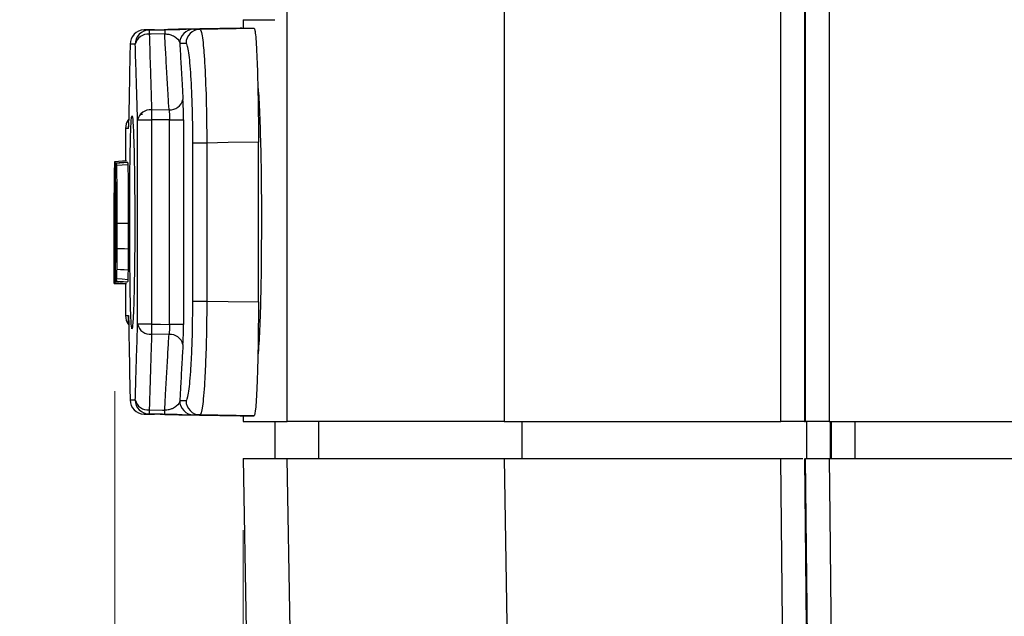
# Model space of a CAD drawing. Header units: millimetres. Extents: x 10 to 272, y 8 to 208.
# Tile 13 of 39: x 46 to 57, y 100 to 107. Entities that reach past the tile are written whole.
import ezdxf

# ---------------------------------------------------------------- set-up
doc = ezdxf.new("R2010")
doc.units = ezdxf.units.MM
doc.styles.add('SLDTEXTSTYLE0', font='TXT', dxfattribs={"width": 0.75})
doc.dimstyles.new('SLDDIMSTYLE0', dxfattribs={"dimtxt": 1.905, "dimasz": 3, "dimexe": 0, "dimexo": 0.0625, "dimgap": 0.47625, "dimtad": 0, "dimtih": 1, "dimtoh": 1, "dimdec": 1, "dimlfac": 1.5, "dimrnd": 1e-09, "dimzin": 12, "dimdsep": 46, "dimtxsty": 'SLDTEXTSTYLE0', "dimsah": 1, "dimcen": 0.09, "dimadec": 0, "dimazin": 3, "dimtfac": 1, "dimtdec": 1, "dimtofl": 0, "dimtmove": 0, "dimatfit": 3, "dimfxl": 1, "dimfrac": 2, "dimtolj": 1, "dimtzin": 12, "dimarcsym": 0})
doc.dimstyles.new('SLDDIMSTYLE2', dxfattribs={"dimtxt": 1.905, "dimasz": 3, "dimexe": 0, "dimexo": 0.0625, "dimgap": 0.47625, "dimtad": 0, "dimtih": 1, "dimtoh": 1, "dimdec": 1, "dimlfac": 1.5, "dimrnd": 1e-09, "dimzin": 4, "dimdsep": 46, "dimtxsty": 'SLDTEXTSTYLE0', "dimsah": 1, "dimcen": 0.09, "dimadec": 0, "dimazin": 1, "dimtfac": 1, "dimtdec": 1, "dimtofl": 0, "dimtmove": 0, "dimatfit": 3, "dimfxl": 1, "dimfrac": 2, "dimtolj": 1, "dimtzin": 12, "dimarcsym": 0})

# ---------------------------------------------------------------- blocks, each defined once
blk = doc.blocks.new('_D_2')
at = {"color": 7, "linetype": 'Continuous', "lineweight": 18}
for p, q in [((38.381, 112.868), (35.905, 112.868)), ((39.08, 112.868), (39.08, 103.692)), ((39.08, 103.305), (38.5, 103.305)), ((38.5, 103.305), (38.5, 100.281)), ((44.007, 103.305), (44.587, 103.305)), ((44.587, 103.305), (44.587, 100.281)), ((38.5, 100.281), (39.08, 100.281)), ((44.587, 100.281), (44.007, 100.281)), ((39.08, 91.518), (39.08, 99.894)), ((51.466, 91.518), (35.905, 91.518))]:
    blk.add_line(p, q, dxfattribs=at)
for points in [[(39.08, 112.868), (38.58, 109.868), (39.58, 109.868)], [(39.08, 91.518), (39.58, 94.518), (38.58, 94.518)]]:
    blk.add_solid(points, dxfattribs=at)
at = {"color": 7, "linetype": 'Continuous', "lineweight": 18, "char_height": 1.905, "attachment_point": 1, "style": 'SLDTEXTSTYLE0'}
for s, insert in [('32.0', (32.993, 102.736)), ('1.26', (39.08, 102.736))]:
    blk.add_mtext(s, dxfattribs=dict(at, insert=insert))
blk = doc.blocks.new('_D_4')
at = {"color": 7, "linetype": 'Continuous', "lineweight": 18}
for p, q in [((55.662, 124.418), (25.23, 124.418)), ((28.405, 124.418), (28.405, 112.548)), ((28.405, 112.161), (27.825, 112.161)), ((27.825, 112.161), (27.825, 109.136)), ((33.332, 112.161), (33.912, 112.161)), ((33.912, 112.161), (33.912, 109.136)), ((27.825, 109.136), (28.405, 109.136)), ((33.912, 109.136), (33.332, 109.136)), ((28.405, 91.518), (28.405, 108.749)), ((51.466, 91.518), (25.23, 91.518))]:
    blk.add_line(p, q, dxfattribs=at)
for points in [[(28.405, 124.418), (27.905, 121.418), (28.905, 121.418)], [(28.405, 91.518), (28.905, 94.518), (27.905, 94.518)]]:
    blk.add_solid(points, dxfattribs=at)
at = {"color": 7, "linetype": 'Continuous', "lineweight": 18, "char_height": 1.905, "attachment_point": 1, "style": 'SLDTEXTSTYLE0'}
for s, insert in [('49.4', (22.318, 111.592)), ('1.94', (28.405, 111.592))]:
    blk.add_mtext(s, dxfattribs=dict(at, insert=insert))
blk = doc.blocks.new('_D_5')
at = {"color": 7, "linetype": 'Continuous', "lineweight": 18}
for p, q in [((106.883, 103.748), (106.883, 76.317)), ((46.632, 102.573), (46.632, 76.317)), ((74.97, 81.004), (74.389, 81.004)), ((74.389, 81.004), (74.389, 77.98)), ((79.896, 81.004), (80.477, 81.004)), ((80.477, 81.004), (80.477, 77.98)), ((46.632, 79.492), (68.496, 79.492)), ((106.883, 79.492), (81.444, 79.492)), ((74.389, 77.98), (74.97, 77.98)), ((80.477, 77.98), (79.896, 77.98))]:
    blk.add_line(p, q, dxfattribs=at)
for points in [[(46.632, 79.492), (49.632, 78.992), (49.632, 79.992)], [(106.883, 79.492), (103.883, 79.992), (103.883, 78.992)]]:
    blk.add_solid(points, dxfattribs=at)
at = {"color": 7, "linetype": 'Continuous', "lineweight": 18, "char_height": 1.905, "attachment_point": 1, "style": 'SLDTEXTSTYLE0'}
for s, insert in [('90.1', (68.882, 80.435)), ('3.55', (74.97, 80.435))]:
    blk.add_mtext(s, dxfattribs=dict(at, insert=insert))
blk = doc.blocks.new('_D_6')
at = {"color": 7, "linetype": 'Continuous', "lineweight": 18}
for p, q in [((99.966, 101.292), (99.966, 82.383)), ((48.132, 100.948), (48.132, 82.383)), ((74.463, 87.07), (73.882, 87.07)), ((73.882, 87.07), (73.882, 84.046)), ((79.389, 87.07), (79.97, 87.07)), ((79.97, 87.07), (79.97, 84.046)), ((48.132, 85.558), (67.989, 85.558)), ((99.966, 85.558), (80.937, 85.558)), ((73.882, 84.046), (74.463, 84.046)), ((79.97, 84.046), (79.389, 84.046))]:
    blk.add_line(p, q, dxfattribs=at)
for points in [[(48.132, 85.558), (51.132, 85.058), (51.132, 86.058)], [(99.966, 85.558), (96.966, 86.058), (96.966, 85.058)]]:
    blk.add_solid(points, dxfattribs=at)
at = {"color": 7, "linetype": 'Continuous', "lineweight": 18, "char_height": 1.905, "attachment_point": 1, "style": 'SLDTEXTSTYLE0'}
for s, insert in [('77.8', (68.375, 86.502)), ('3.06', (74.463, 86.502))]:
    blk.add_mtext(s, dxfattribs=dict(at, insert=insert))

msp = doc.modelspace()

# ---------------------------------------------------------------- linework, layer by layer
at = {"color": 7, "linetype": 'Continuous', "lineweight": 25}
for p, q in [((48.647, 102.218), (48.647, 117.985)), ((51.181, 117.985), (51.181, 102.218)), ((54.418, 102.218), (54.418, 117.985)), ((54.692, 117.985), (54.692, 102.218)), ((54.707, 102.218), (54.707, 117.985)), ((54.981, 117.985), (54.981, 102.218)), ((48.097, 106.818), (47.386, 106.806)), ((47.627, 106.807), (48.259, 106.818)), ((48.132, 106.918), (48.132, 106.818)), ((48.132, 106.918), (48.5, 106.918)), ((47.096, 106.8), (46.974, 106.798)), ((46.831, 105.78), (46.835, 105.793)), ((47.062, 105.864), (47.265, 105.866)), ((46.793, 105.715), (46.794, 105.744)), ((46.898, 105.747), (47.062, 105.747)), ((46.898, 103.357), (46.898, 105.747)), ((47.062, 105.747), (47.062, 103.357)), ((47.271, 105.748), (47.434, 105.748)), ((47.271, 103.355), (47.271, 105.748)), ((47.434, 105.748), (47.434, 103.355)), ((46.757, 105.647), (46.757, 105.269)), ((47.706, 105.476), (47.543, 105.476)), ((47.543, 103.628), (47.543, 105.476)), ((47.706, 105.476), (47.706, 103.628)), ((48.31, 103.617), (48.31, 105.486)), ((46.646, 105.242), (46.78, 105.252)), ((46.64, 103.961), (46.64, 105.142)), ((46.637, 104.99), (46.64, 104.99)), ((46.643, 105.018), (46.645, 105.018)), ((46.643, 105.018), (46.643, 104.085)), ((46.64, 104.858), (46.636, 104.858)), ((46.631, 104.811), (46.64, 104.812)), ((46.635, 104.854), (46.64, 104.853)), ((46.635, 104.854), (46.64, 104.854)), ((46.623, 104.676), (46.623, 104.046)), ((46.655, 104.538), (46.789, 104.538)), ((48.345, 104.585), (48.345, 104.518)), ((46.63, 104.321), (46.629, 104.321)), ((46.637, 104.263), (46.64, 104.263)), ((46.643, 104.085), (46.646, 104.085)), ((46.624, 103.834), (46.757, 103.834)), ((46.757, 103.834), (46.757, 103.457)), ((47.543, 103.628), (47.706, 103.628)), ((46.79, 103.457), (46.792, 103.435)), ((47.062, 103.357), (46.898, 103.357)), ((47.434, 103.355), (47.271, 103.355)), ((47.265, 103.237), (47.062, 103.239)), ((47.382, 102.297), (48.097, 102.285)), ((47.419, 102.297), (47.403, 102.298)), ((48.259, 102.285), (47.627, 102.296)), ((48.132, 102.285), (48.132, 102.218)), ((48.132, 102.218), (48.647, 102.218)), ((48.501, 102.218), (48.501, 101.785)), ((51.181, 102.218), (48.647, 102.218)), ((49.016, 101.785), (49.016, 102.218)), ((51.181, 102.218), (54.418, 102.218)), ((51.392, 101.785), (51.392, 102.218)), ((54.692, 102.218), (54.418, 102.218)), ((54.692, 102.218), (54.707, 102.218)), ((54.981, 102.218), (54.707, 102.218)), ((54.719, 101.785), (54.719, 102.218)), ((54.981, 102.218), (80.605, 102.218)), ((54.994, 102.218), (54.994, 101.785)), ((55.008, 101.785), (55.008, 102.218)), ((55.283, 102.218), (55.283, 101.785)), ((48.132, 101.785), (48.167, 99.782)), ((48.132, 101.785), (48.647, 101.785)), ((48.68, 99.782), (48.647, 101.785)), ((51.181, 101.785), (54.418, 101.785)), ((54.981, 101.785), (80.605, 101.785))]:
    msp.add_line(p, q, dxfattribs=at)
at = {"color": 7, "linetype": 'Continuous', "lineweight": 25, "flags": 128}
for points in [[(47.034, 106.798), (47.055, 106.798), (47.215, 106.801)], [(47.215, 106.752), (47.055, 106.749), (47.034, 106.749)], [(46.827, 105.782), (46.831, 105.785), (46.838, 105.79)], [(47.271, 105.748), (47.165, 105.747), (47.062, 105.747)], [(48.31, 105.486), (47.955, 105.48), (47.706, 105.476)], [(46.632, 105.26), (46.676, 105.263), (46.721, 105.266), (46.766, 105.27)], [(46.775, 105.252), (46.725, 105.248), (46.641, 105.242)], [(46.65, 105.216), (46.717, 105.221), (46.783, 105.225)], [(46.636, 104.858), (46.635, 104.854), (46.635, 104.854)], [(46.629, 104.317), (46.629, 104.321), (46.629, 104.321)], [(46.655, 104.243), (46.697, 104.242), (46.743, 104.241), (46.788, 104.24)], [(46.653, 104), (46.696, 103.998), (46.741, 103.995), (46.786, 103.993)], [(46.632, 103.843), (46.677, 103.84), (46.766, 103.834)], [(46.641, 103.861), (46.691, 103.857), (46.775, 103.852)], [(46.646, 103.861), (46.668, 103.859), (46.69, 103.858), (46.712, 103.856), (46.734, 103.855), (46.757, 103.853), (46.78, 103.852)], [(46.65, 103.89), (46.717, 103.886), (46.783, 103.881)], [(47.706, 103.628), (47.955, 103.623), (48.31, 103.617)], [(47.062, 103.357), (47.165, 103.356), (47.271, 103.355)], [(47.034, 102.354), (47.188, 102.352), (47.215, 102.351)], [(46.974, 102.305), (47.036, 102.304), (47.096, 102.303)], [(47.215, 102.302), (47.188, 102.303), (47.034, 102.305)], [(51.181, 101.785), (51.26, 96.959), (51.338, 92.246)], [(54.515, 92.393), (54.509, 92.992), (54.481, 95.658), (54.418, 101.785)], [(54.692, 101.785), (54.741, 97.058), (54.787, 92.647)], [(54.801, 92.672), (54.754, 97.235), (54.707, 101.785)], [(54.981, 101.785), (54.988, 101.118), (55.016, 98.452), (55.075, 92.757)]]:
    msp.add_lwpolyline(points, dxfattribs=at)
at = {"color": 7, "linetype": 'Continuous', "lineweight": 25}
for centre, radius, start, end in [((46.977, 106.631), 0.167, 91.0061, 180.006), ((47.037, 106.631), 0.167, 91.0125, 180.0123), ((47.019, 106.598), 0.152, 84.0613, 167.4007), ((48.035, 106.773), 1.001, 178.6014, 181.3986), ((48.216, 106.777), 1.001, 178.6014, 181.3986), ((47.557, 106.64), 0.167, 91.0443, 180.0448), ((47.63, 106.641), 0.166, 91.0592, 180.0586), ((47.277, 106.021), 0.156, 265.4856, 346.0474), ((47.046, 105.713), 0.152, 84.2156, 167.2487), ((54.226, 105.806), 7.165, 179.5292, 180.4708), ((46.923, 105.647), 0.167, 142.3483, 180.1474), ((46.923, 103.457), 0.167, 180.0788, 217.9287), ((47.046, 103.39), 0.152, 192.7507, 275.7849), ((54.226, 103.298), 7.165, 179.5292, 180.4708), ((47.277, 103.082), 0.156, 13.9526, 94.5144), ((46.977, 102.472), 0.167, 179.9944, 268.9939), ((47.019, 102.505), 0.152, 192.5996, 275.9379), ((47.037, 102.472), 0.167, 179.9877, 268.9875), ((47.557, 102.463), 0.167, 179.9552, 268.9557), ((47.63, 102.462), 0.166, 179.9414, 268.9408), ((48.035, 102.33), 1.001, 178.6014, 181.3986), ((48.216, 102.327), 1.002, 178.6015, 181.3985)]:
    msp.add_arc(centre, radius, start, end, dxfattribs=at)
for points, knots in [([(48.116, 106.818), (48.108, 106.818), (48.07, 106.818), (48.176, 106.818), (48.259, 106.818)], [0, 0, 0, 0, 0.2169005, 1, 1, 1, 1]), ([(48.259, 106.818), (48.262, 106.818), (48.266, 106.81), (48.272, 106.776), (48.275, 106.75), (48.281, 106.684), (48.284, 106.643), (48.289, 106.546), (48.292, 106.49), (48.299, 106.306), (48.303, 106.158), (48.309, 105.837), (48.31, 105.662), (48.31, 105.486)], [0, 0, 0, 0, 0.125, 0.125, 0.25, 0.25, 0.375, 0.375, 0.5, 0.5, 0.75, 0.75, 1, 1, 1, 1]), ([(46.974, 106.798), (46.982, 106.798), (46.991, 106.798), (47.001, 106.798), (47.011, 106.798), (47.022, 106.798), (47.034, 106.798)], [0, 0, 0, 0, 0.001835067, 0.001835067, 0.001835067, 0.003682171, 0.003682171, 0.003682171, 0.003682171]), ([(47.034, 106.749), (47.036, 106.697), (47.037, 106.645), (47.039, 106.592), (47.041, 106.506), (47.044, 106.421), (47.047, 106.335), (47.049, 106.249), (47.052, 106.163), (47.055, 106.077), (47.057, 106.006), (47.059, 105.935), (47.062, 105.864)], [0, 0, 0, 0, 0.00033221, 0.00033221, 0.00033221, 0.00087904, 0.00087904, 0.00087904, 0.00142587, 0.00142587, 0.00142587, 0.001876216, 0.001876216, 0.001876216, 0.001876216]), ([(47.096, 106.8), (47.149, 106.801), (47.201, 106.802), (47.287, 106.803), (47.321, 106.804), (47.373, 106.805), (47.391, 106.805), (47.415, 106.806), (47.42, 106.806), (47.419, 106.806)], [0, 0, 0, 0, 0.25, 0.25, 0.5, 0.5, 0.75, 0.75, 1, 1, 1, 1]), ([(47.554, 106.807), (47.548, 106.807), (47.52, 106.806), (47.436, 106.805), (47.401, 106.804), (47.316, 106.803), (47.266, 106.802), (47.215, 106.801)], [0, 0, 0, 0, 0.5, 0.5, 0.75, 0.75, 1, 1, 1, 1]), ([(47.265, 105.866), (47.262, 105.919), (47.259, 105.972), (47.256, 106.025), (47.25, 106.11), (47.245, 106.196), (47.241, 106.282), (47.236, 106.368), (47.231, 106.454), (47.226, 106.54), (47.222, 106.611), (47.218, 106.681), (47.215, 106.752)], [0, 0, 0, 0, 0.000336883, 0.000336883, 0.000336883, 0.000883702, 0.000883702, 0.000883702, 0.001430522, 0.001430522, 0.001430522, 0.001881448, 0.001881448, 0.001881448, 0.001881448]), ([(47.215, 106.752), (47.233, 106.752), (47.25, 106.75), (47.279, 106.744), (47.291, 106.739), (47.323, 106.726), (47.338, 106.716), (47.375, 106.685), (47.387, 106.662), (47.391, 106.64)], [0, 0, 0, 0, 0.125, 0.125, 0.25, 0.25, 0.5, 0.5, 1, 1, 1, 1]), ([(47.386, 106.806), (47.382, 106.806), (47.366, 106.806), (47.396, 106.806), (47.419, 106.806)], [0, 0, 0, 0, 0.236023, 1, 1, 1, 1]), ([(47.627, 106.807), (47.632, 106.807), (47.637, 106.799), (47.646, 106.765), (47.651, 106.74), (47.66, 106.673), (47.665, 106.632), (47.673, 106.536), (47.677, 106.48), (47.688, 106.296), (47.695, 106.147), (47.703, 105.827), (47.706, 105.652), (47.706, 105.476)], [0, 0, 0, 0, 0.125, 0.125, 0.25, 0.25, 0.375, 0.375, 0.5, 0.5, 0.75, 0.75, 1, 1, 1, 1]), ([(46.81, 106.631), (46.808, 106.508), (46.805, 106.385), (46.803, 106.262), (46.801, 106.124), (46.798, 105.986), (46.796, 105.847), (46.795, 105.813), (46.795, 105.779), (46.794, 105.744)], [0, 0, 0, 0, 0.000782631, 0.000782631, 0.000782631, 0.001663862, 0.001663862, 0.001663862, 0.001882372, 0.001882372, 0.001882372, 0.001882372]), ([(46.871, 106.631), (46.859, 106.631), (46.848, 106.631), (46.837, 106.631), (46.827, 106.631), (46.818, 106.631), (46.81, 106.631)], [0, 0, 0, 0, 0.001848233, 0.001848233, 0.001848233, 0.003684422, 0.003684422, 0.003684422, 0.003684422]), ([(46.898, 105.747), (46.896, 105.817), (46.893, 105.888), (46.891, 105.959), (46.888, 106.045), (46.886, 106.131), (46.883, 106.217), (46.88, 106.303), (46.878, 106.389), (46.875, 106.475), (46.874, 106.527), (46.872, 106.579), (46.871, 106.631)], [0, 0, 0, 0, 0.000450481, 0.000450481, 0.000450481, 0.000997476, 0.000997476, 0.000997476, 0.001544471, 0.001544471, 0.001544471, 0.001876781, 0.001876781, 0.001876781, 0.001876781]), ([(47.391, 106.64), (47.395, 106.56), (47.4, 106.48), (47.404, 106.4), (47.409, 106.314), (47.414, 106.228), (47.419, 106.142), (47.422, 106.089), (47.425, 106.037), (47.428, 105.984)], [0, 0, 0, 0, 0.000509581, 0.000509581, 0.000509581, 0.001056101, 0.001056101, 0.001056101, 0.001392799, 0.001392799, 0.001392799, 0.001392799]), ([(47.543, 105.476), (47.543, 105.63), (47.541, 105.783), (47.532, 106.064), (47.526, 106.194), (47.515, 106.355), (47.511, 106.404), (47.502, 106.488), (47.498, 106.523), (47.488, 106.582), (47.483, 106.604), (47.474, 106.633), (47.469, 106.641), (47.464, 106.641)], [0, 0, 0, 0, 0.25, 0.25, 0.5, 0.5, 0.625, 0.625, 0.75, 0.75, 0.875, 0.875, 1, 1, 1, 1]), ([(48.303, 106.132), (48.303, 106.13), (48.31, 106.099), (48.322, 105.872), (48.336, 105.47), (48.344, 105.008), (48.345, 104.705), (48.345, 104.585)], [0, 0, 0, 0, 0.016517, 0.285663, 0.554762, 0.823694, 1, 1, 1, 1]), ([(46.835, 105.793), (46.835, 105.793), (46.839, 105.778), (46.846, 105.699), (46.855, 105.453), (46.862, 105.105), (46.865, 104.694), (46.865, 104.268), (46.86, 103.874), (46.852, 103.556), (46.843, 103.35), (46.833, 103.289), (46.825, 103.329), (46.817, 103.468), (46.811, 103.75), (46.807, 104.122), (46.805, 104.542), (46.806, 104.964), (46.81, 105.34), (46.817, 105.621), (46.824, 105.776), (46.829, 105.779), (46.831, 105.78)], [0, 0, 0, 0, 0.001066, 0.056196, 0.11132, 0.166425, 0.221504, 0.276564, 0.331624, 0.386703, 0.441811, 0.496941, 0.531469, 0.586585, 0.641691, 0.696778, 0.75185, 0.806917, 0.861992, 0.917081, 0.972187, 1, 1, 1, 1]), ([(46.923, 105.813), (46.923, 105.813), (46.922, 105.813), (46.942, 105.813), (46.954, 105.813)], [0, 0, 0, 0, 0.396991, 1, 1, 1, 1]), ([(46.793, 105.715), (46.793, 105.699), (46.792, 105.673), (46.792, 105.669), (46.792, 105.667)], [0, 0, 0, 0, 0.6361573, 1, 1, 1, 1]), ([(46.79, 105.647), (46.778, 105.647), (46.759, 105.647), (46.759, 105.647), (46.76, 105.647)], [0, 0, 0, 0, 0.603009, 1, 1, 1, 1]), ([(46.629, 104.883), (46.629, 104.912), (46.629, 104.941), (46.629, 104.996), (46.629, 105.024), (46.629, 105.1), (46.629, 105.145), (46.63, 105.209), (46.63, 105.23), (46.631, 105.255), (46.632, 105.259), (46.632, 105.26)], [0, 0, 0, 0, 0.125, 0.125, 0.25, 0.25, 0.5, 0.5, 0.75, 0.75, 1, 1, 1, 1]), ([(46.632, 105.26), (46.633, 105.26), (46.633, 105.257), (46.634, 105.241), (46.634, 105.227), (46.635, 105.185), (46.636, 105.155), (46.636, 105.082), (46.637, 105.038), (46.637, 104.99)], [0, 0, 0, 0, 0.25, 0.25, 0.5, 0.5, 0.75, 0.75, 1, 1, 1, 1]), ([(46.641, 105.242), (46.641, 105.242), (46.641, 105.24), (46.641, 105.237), (46.641, 105.233), (46.641, 105.227), (46.641, 105.22), (46.64, 105.213), (46.64, 105.205), (46.64, 105.195), (46.64, 105.186), (46.64, 105.175), (46.64, 105.164), (46.64, 105.157), (46.64, 105.15), (46.64, 105.142)], [0, 0, 0, 0, 0.0000502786, 0.0000502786, 0.0000502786, 0.0001005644, 0.0001005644, 0.0001005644, 0.0001507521, 0.0001507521, 0.0001507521, 0.0002009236, 0.0002009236, 0.0002009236, 0.0002338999, 0.0002338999, 0.0002338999, 0.0002338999]), ([(46.641, 105.242), (46.642, 105.242), (46.642, 105.242), (46.642, 105.242), (46.643, 105.242), (46.644, 105.242), (46.644, 105.242), (46.645, 105.242), (46.646, 105.242), (46.646, 105.242)], [0.0001496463, 0.0001496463, 0.0001496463, 0.0001496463, 0.0002661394, 0.0002661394, 0.0002661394, 0.0005112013, 0.0005112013, 0.0005112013, 0.0007562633, 0.0007562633, 0.0007562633, 0.0007562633]), ([(46.646, 105.242), (46.647, 105.242), (46.647, 105.242), (46.647, 105.24), (46.648, 105.239), (46.648, 105.237), (46.649, 105.233), (46.649, 105.23), (46.649, 105.224), (46.65, 105.216)], [0, 0, 0, 0, 0.0001313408, 0.0001313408, 0.0001313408, 0.0002633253, 0.0002633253, 0.0002633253, 0.0003968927, 0.0003968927, 0.0003968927, 0.0003968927]), ([(46.65, 105.216), (46.65, 105.205), (46.651, 105.192), (46.652, 105.159), (46.652, 105.138), (46.653, 105.066), (46.654, 105.009), (46.655, 104.883), (46.655, 104.815), (46.655, 104.678), (46.655, 104.608), (46.655, 104.538)], [0, 0, 0, 0, 0.125, 0.125, 0.25, 0.25, 0.5, 0.5, 0.75, 0.75, 1, 1, 1, 1]), ([(46.78, 105.252), (46.78, 105.251), (46.781, 105.251), (46.781, 105.247), (46.782, 105.241), (46.783, 105.23), (46.783, 105.225)], [0, 0, 0, 0, 0.271129, 0.500071, 0.750091, 1, 1, 1, 1]), ([(46.783, 105.225), (46.783, 105.219), (46.784, 105.208), (46.785, 105.184), (46.785, 105.156), (46.786, 105.111), (46.787, 105.044), (46.788, 104.922), (46.789, 104.785), (46.789, 104.644), (46.789, 104.574), (46.789, 104.538)], [0, 0, 0, 0, 0.0625717, 0.1251293, 0.1875406, 0.2502443, 0.3756758, 0.5002212, 0.7497128, 0.8748437, 1, 1, 1, 1]), ([(46.631, 104.994), (46.631, 104.983), (46.631, 104.97), (46.63, 104.938), (46.63, 104.92), (46.63, 104.902)], [0, 0, 0, 0, 0.5, 0.5, 1, 1, 1, 1]), ([(46.632, 105.046), (46.632, 105.045), (46.632, 105.043), (46.631, 105.028), (46.631, 105.013), (46.631, 104.994)], [0, 0, 0, 0, 0.5, 0.5, 1, 1, 1, 1]), ([(46.634, 104.916), (46.634, 104.961), (46.634, 105.001), (46.633, 105.04), (46.633, 105.045), (46.632, 105.046)], [0, 0, 0, 0, 0.5, 0.5, 1, 1, 1, 1]), ([(46.636, 104.858), (46.636, 104.859), (46.636, 104.861), (46.636, 104.866), (46.636, 104.87), (46.636, 104.877), (46.636, 104.884), (46.636, 104.892), (46.637, 104.901), (46.637, 104.911), (46.637, 104.92), (46.637, 104.931), (46.637, 104.942), (46.637, 104.953), (46.637, 104.965), (46.637, 104.976), (46.637, 104.981), (46.637, 104.985), (46.637, 104.99)], [0, 0, 0, 0, 0.0000504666, 0.0000504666, 0.0000504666, 0.0001009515, 0.0001009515, 0.0001009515, 0.0001511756, 0.0001511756, 0.0001511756, 0.0002011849, 0.0002011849, 0.0002011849, 0.0002512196, 0.0002512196, 0.0002512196, 0.000273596, 0.000273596, 0.000273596, 0.000273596]), ([(46.645, 105.018), (46.646, 105.018), (46.646, 105.017), (46.646, 105.016), (46.646, 105.016), (46.647, 105.016), (46.647, 105.016), (46.647, 105.016), (46.647, 105.016), (46.647, 105.015), (46.647, 105.015), (46.647, 105.014), (46.647, 105.014), (46.647, 105.014), (46.647, 105.014), (46.647, 105.013), (46.647, 105.013), (46.648, 105.011), (46.648, 105.008), (46.648, 105.005)], [0, 0, 0, 0, 0.5, 0.5, 0.515625, 0.515625, 0.53125, 0.53125, 0.5625, 0.5625, 0.625, 0.625, 0.6875, 0.6875, 0.71875, 0.71875, 0.75, 0.75, 1, 1, 1, 1]), ([(46.648, 105.005), (46.648, 105.001), (46.648, 104.998), (46.649, 104.996), (46.649, 104.995), (46.649, 104.994), (46.649, 104.994), (46.649, 104.992), (46.649, 104.991), (46.649, 104.988), (46.649, 104.986), (46.649, 104.979), (46.649, 104.973), (46.65, 104.96), (46.65, 104.954), (46.65, 104.942), (46.65, 104.939), (46.65, 104.931), (46.65, 104.927), (46.65, 104.915), (46.65, 104.906), (46.651, 104.877), (46.651, 104.856), (46.651, 104.825), (46.651, 104.82), (46.651, 104.809), (46.651, 104.803), (46.651, 104.786), (46.651, 104.775), (46.651, 104.758), (46.651, 104.753), (46.651, 104.742), (46.651, 104.737), (46.651, 104.719), (46.651, 104.707), (46.651, 104.692), (46.651, 104.691), (46.651, 104.689), (46.651, 104.688), (46.651, 104.684), (46.651, 104.681), (46.652, 104.674), (46.652, 104.669), (46.652, 104.653), (46.652, 104.642), (46.652, 104.606), (46.652, 104.58), (46.652, 104.551)], [0, 0, 0, 0, 0.0625, 0.0625, 0.070312, 0.070312, 0.078125, 0.078125, 0.09375, 0.09375, 0.125, 0.125, 0.1875, 0.1875, 0.25, 0.25, 0.28125, 0.28125, 0.3125, 0.3125, 0.375, 0.375, 0.5, 0.5, 0.53125, 0.53125, 0.5625, 0.5625, 0.625, 0.625, 0.65625, 0.65625, 0.6875, 0.6875, 0.75, 0.75, 0.757812, 0.757812, 0.765625, 0.765625, 0.78125, 0.78125, 0.8125, 0.8125, 0.875, 0.875, 1, 1, 1, 1]), ([(46.623, 104.676), (46.623, 104.701), (46.623, 104.754), (46.623, 104.815), (46.623, 104.877), (46.624, 104.887), (46.624, 104.893)], [0, 0, 0, 0, 0.185655, 0.384748, 0.593509, 1, 1, 1, 1]), ([(46.624, 104.893), (46.624, 104.892), (46.624, 104.892), (46.624, 104.892), (46.624, 104.891), (46.624, 104.891), (46.624, 104.891), (46.624, 104.891), (46.624, 104.891), (46.624, 104.89), (46.624, 104.887), (46.624, 104.878), (46.624, 104.869), (46.624, 104.845), (46.624, 104.829), (46.624, 104.791), (46.624, 104.768), (46.625, 104.718), (46.625, 104.69), (46.625, 104.647), (46.625, 104.632), (46.625, 104.609), (46.625, 104.601), (46.625, 104.586), (46.625, 104.577), (46.625, 104.555), (46.625, 104.539), (46.625, 104.505), (46.625, 104.487), (46.625, 104.46), (46.625, 104.452), (46.625, 104.439), (46.625, 104.435), (46.625, 104.428), (46.625, 104.426), (46.625, 104.422), (46.625, 104.419), (46.625, 104.407), (46.625, 104.389), (46.625, 104.366)], [0, 0, 0, 0, 0.03125, 0.03125, 0.046875, 0.046875, 0.054688, 0.054688, 0.0625, 0.0625, 0.125, 0.125, 0.25, 0.25, 0.375, 0.375, 0.5, 0.5, 0.625, 0.625, 0.6875, 0.6875, 0.71875, 0.71875, 0.75, 0.75, 0.8125, 0.8125, 0.875, 0.875, 0.90625, 0.90625, 0.921875, 0.921875, 0.929688, 0.929688, 0.9375, 0.9375, 1, 1, 1, 1]), ([(46.63, 104.611), (46.629, 104.628), (46.629, 104.647), (46.629, 104.687), (46.629, 104.709), (46.629, 104.779), (46.629, 104.831), (46.629, 104.883)], [0, 0, 0, 0, 0.25, 0.25, 0.5, 0.5, 1, 1, 1, 1]), ([(46.63, 104.902), (46.63, 104.884), (46.63, 104.867), (46.631, 104.836), (46.631, 104.823), (46.631, 104.811)], [0, 0, 0, 0, 0.5, 0.5, 1, 1, 1, 1]), ([(46.634, 104.916), (46.634, 104.906), (46.634, 104.896), (46.634, 104.888), (46.635, 104.879), (46.635, 104.872), (46.635, 104.867), (46.635, 104.861), (46.635, 104.857), (46.635, 104.855), (46.635, 104.854), (46.635, 104.853), (46.635, 104.854)], [0, 0, 0, 0, 0.0000503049, 0.0000503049, 0.0000503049, 0.0001006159, 0.0001006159, 0.0001006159, 0.0001508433, 0.0001508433, 0.0001508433, 0.0001869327, 0.0001869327, 0.0001869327, 0.0001869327]), ([(46.631, 104.811), (46.631, 104.785), (46.631, 104.77), (46.632, 104.744), (46.632, 104.732), (46.633, 104.701), (46.634, 104.681), (46.635, 104.635), (46.635, 104.618), (46.636, 104.57), (46.636, 104.54), (46.637, 104.471), (46.637, 104.432), (46.637, 104.35), (46.637, 104.306), (46.637, 104.263)], [0, 0, 0, 0, 0.125, 0.125, 0.25, 0.25, 0.5, 0.5, 0.625, 0.625, 0.75, 0.75, 0.875, 0.875, 1, 1, 1, 1]), ([(46.624, 104.705), (46.624, 104.703), (46.624, 104.695), (46.623, 104.655), (46.623, 104.627), (46.623, 104.56), (46.623, 104.522), (46.623, 104.443), (46.623, 104.403), (46.623, 104.363)], [0, 0, 0, 0, 0.25, 0.25, 0.5, 0.5, 0.75, 0.75, 1, 1, 1, 1]), ([(46.624, 104.365), (46.624, 104.405), (46.624, 104.445), (46.624, 104.522), (46.624, 104.56), (46.624, 104.627), (46.624, 104.655), (46.624, 104.695), (46.624, 104.703), (46.624, 104.705)], [0, 0, 0, 0, 0.25, 0.25, 0.5, 0.5, 0.75, 0.75, 1, 1, 1, 1]), ([(46.632, 104.475), (46.631, 104.489), (46.631, 104.505), (46.63, 104.548), (46.63, 104.574), (46.63, 104.611)], [0, 0, 0, 0, 0.5, 0.5, 1, 1, 1, 1]), ([(46.652, 104.551), (46.652, 104.494), (46.652, 104.448), (46.651, 104.412), (46.651, 104.409), (46.651, 104.406), (46.651, 104.404), (46.651, 104.4), (46.651, 104.396), (46.651, 104.387), (46.651, 104.381), (46.651, 104.364), (46.651, 104.354), (46.651, 104.342), (46.651, 104.339), (46.651, 104.333), (46.651, 104.33), (46.651, 104.321), (46.651, 104.316), (46.651, 104.299), (46.651, 104.288), (46.651, 104.275), (46.651, 104.271), (46.651, 104.265), (46.651, 104.262), (46.651, 104.252), (46.651, 104.246), (46.651, 104.229), (46.651, 104.218), (46.651, 104.189), (46.65, 104.172), (46.65, 104.156), (46.65, 104.152), (46.65, 104.146), (46.65, 104.142), (46.65, 104.133), (46.649, 104.127), (46.649, 104.116), (46.649, 104.112), (46.649, 104.108), (46.649, 104.107), (46.649, 104.107), (46.649, 104.106), (46.649, 104.105), (46.649, 104.105), (46.649, 104.102), (46.649, 104.1), (46.648, 104.098)], [0, 0, 0, 0, 0.25, 0.25, 0.257812, 0.257812, 0.265625, 0.265625, 0.28125, 0.28125, 0.3125, 0.3125, 0.375, 0.375, 0.390625, 0.390625, 0.40625, 0.40625, 0.4375, 0.4375, 0.5, 0.5, 0.515625, 0.515625, 0.53125, 0.53125, 0.5625, 0.5625, 0.625, 0.625, 0.75, 0.75, 0.78125, 0.78125, 0.8125, 0.8125, 0.875, 0.875, 0.9375, 0.9375, 0.945312, 0.945312, 0.953125, 0.953125, 0.96875, 0.96875, 1, 1, 1, 1]), ([(46.655, 104.538), (46.655, 104.488), (46.655, 104.438), (46.655, 104.364), (46.655, 104.339), (46.655, 104.291), (46.655, 104.267), (46.655, 104.243)], [0, 0, 0, 0, 0.5, 0.5, 0.75, 0.75, 1, 1, 1, 1]), ([(46.789, 104.538), (46.789, 104.513), (46.789, 104.463), (46.789, 104.387), (46.789, 104.313), (46.788, 104.264), (46.788, 104.24)], [0, 0, 0, 0, 0.25004, 0.5000346, 0.7500072, 1, 1, 1, 1]), ([(48.345, 104.518), (48.344, 104.334), (48.343, 103.967), (48.332, 103.483), (48.318, 103.133), (48.307, 103.031), (48.303, 102.99)], [0, 0, 0, 0, 0.271002, 0.542001, 0.813106, 1, 1, 1, 1]), ([(46.634, 104.414), (46.634, 104.419), (46.634, 104.423), (46.633, 104.427), (46.633, 104.435), (46.633, 104.442), (46.633, 104.449), (46.632, 104.458), (46.632, 104.467), (46.632, 104.475)], [0, 0, 0, 0, 0.0000648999, 0.0000648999, 0.0000648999, 0.0001946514, 0.0001946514, 0.0001946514, 0.0003541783, 0.0003541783, 0.0003541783, 0.0003541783]), ([(46.635, 104.26), (46.635, 104.279), (46.635, 104.297), (46.635, 104.332), (46.635, 104.348), (46.634, 104.386), (46.634, 104.401), (46.634, 104.414)], [0, 0, 0, 0, 0.25, 0.25, 0.5, 0.5, 1, 1, 1, 1]), ([(46.623, 104.363), (46.623, 104.323), (46.623, 104.283), (46.623, 104.205), (46.623, 104.167), (46.623, 104.1), (46.623, 104.071), (46.624, 104.031), (46.624, 104.023), (46.624, 104.022)], [0, 0, 0, 0, 0.25, 0.25, 0.5, 0.5, 0.75, 0.75, 1, 1, 1, 1]), ([(46.625, 104.366), (46.625, 104.354), (46.625, 104.344), (46.625, 104.331), (46.625, 104.327), (46.625, 104.322), (46.625, 104.32), (46.625, 104.317), (46.625, 104.316), (46.625, 104.298), (46.625, 104.28), (46.625, 104.244), (46.625, 104.227), (46.625, 104.202), (46.625, 104.194), (46.625, 104.178), (46.625, 104.17), (46.625, 104.129), (46.625, 104.098), (46.625, 104.054), (46.625, 104.04), (46.625, 104.013), (46.625, 104), (46.624, 103.961), (46.624, 103.939), (46.624, 103.909), (46.624, 103.901), (46.624, 103.884), (46.624, 103.877), (46.624, 103.859), (46.624, 103.849), (46.624, 103.841), (46.624, 103.839), (46.624, 103.838), (46.624, 103.837), (46.624, 103.837), (46.624, 103.836), (46.624, 103.836), (46.624, 103.836), (46.624, 103.835), (46.624, 103.834), (46.624, 103.834)], [0, 0, 0, 0, 0.03125, 0.03125, 0.046875, 0.046875, 0.054688, 0.054688, 0.0625, 0.0625, 0.125, 0.125, 0.1875, 0.1875, 0.21875, 0.21875, 0.25, 0.25, 0.375, 0.375, 0.4375, 0.4375, 0.5, 0.5, 0.625, 0.625, 0.6875, 0.6875, 0.75, 0.75, 0.875, 0.875, 0.90625, 0.90625, 0.921875, 0.921875, 0.929688, 0.929688, 0.9375, 0.9375, 1, 1, 1, 1]), ([(46.624, 104.022), (46.624, 104.022), (46.624, 104.024), (46.624, 104.034), (46.624, 104.041), (46.624, 104.071), (46.624, 104.1), (46.624, 104.167), (46.624, 104.205), (46.624, 104.284), (46.624, 104.325), (46.624, 104.365)], [0, 0, 0, 0, 0.125, 0.125, 0.25, 0.25, 0.5, 0.5, 0.75, 0.75, 1, 1, 1, 1]), ([(46.629, 104.317), (46.629, 104.317), (46.629, 104.314), (46.629, 104.309), (46.629, 104.305), (46.629, 104.299), (46.629, 104.291), (46.629, 104.284), (46.629, 104.275), (46.629, 104.265), (46.629, 104.255), (46.628, 104.244), (46.628, 104.233), (46.628, 104.222), (46.628, 104.211), (46.628, 104.2), (46.628, 104.196), (46.628, 104.192), (46.628, 104.188)], [0, 0, 0, 0, 0.0000503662, 0.0000503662, 0.0000503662, 0.0001007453, 0.0001007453, 0.0001007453, 0.0001509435, 0.0001509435, 0.0001509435, 0.0002010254, 0.0002010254, 0.0002010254, 0.0002511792, 0.0002511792, 0.0002511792, 0.0002686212, 0.0002686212, 0.0002686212, 0.0002686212]), ([(46.63, 104.255), (46.63, 104.266), (46.63, 104.276), (46.63, 104.284), (46.63, 104.293), (46.63, 104.301), (46.63, 104.306), (46.63, 104.312), (46.63, 104.317), (46.63, 104.319), (46.63, 104.321), (46.63, 104.322), (46.629, 104.321)], [0, 0, 0, 0, 0.0000502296, 0.0000502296, 0.0000502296, 0.0001004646, 0.0001004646, 0.0001004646, 0.000150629, 0.000150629, 0.000150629, 0.0001925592, 0.0001925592, 0.0001925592, 0.0001925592]), ([(46.632, 103.843), (46.632, 103.844), (46.631, 103.848), (46.631, 103.87), (46.63, 103.889), (46.63, 103.947), (46.629, 103.986), (46.629, 104.08), (46.629, 104.133), (46.628, 104.188)], [0, 0, 0, 0, 0.25, 0.25, 0.5, 0.5, 0.75, 0.75, 1, 1, 1, 1]), ([(46.63, 104.255), (46.63, 104.225), (46.63, 104.195), (46.631, 104.143), (46.631, 104.12), (46.631, 104.087), (46.631, 104.075), (46.632, 104.061), (46.632, 104.058), (46.632, 104.058)], [0, 0, 0, 0, 0.25, 0.25, 0.5, 0.5, 0.75, 0.75, 1, 1, 1, 1]), ([(46.637, 104.263), (46.637, 104.23), (46.637, 104.198), (46.637, 104.135), (46.637, 104.104), (46.637, 104.019), (46.636, 103.969), (46.635, 103.896), (46.635, 103.875), (46.633, 103.848), (46.633, 103.844), (46.632, 103.843)], [0, 0, 0, 0, 0.125, 0.125, 0.25, 0.25, 0.5, 0.5, 0.75, 0.75, 1, 1, 1, 1]), ([(46.632, 104.058), (46.633, 104.058), (46.633, 104.06), (46.634, 104.072), (46.634, 104.083), (46.634, 104.116), (46.635, 104.139), (46.635, 104.194), (46.635, 104.227), (46.635, 104.26)], [0, 0, 0, 0, 0.25, 0.25, 0.5, 0.5, 0.75, 0.75, 1, 1, 1, 1]), ([(46.655, 104.243), (46.655, 104.198), (46.654, 104.154), (46.654, 104.071), (46.653, 104.034), (46.653, 104)], [0, 0, 0, 0, 0.5, 0.5, 1, 1, 1, 1]), ([(46.788, 104.24), (46.788, 104.218), (46.788, 104.172), (46.787, 104.107), (46.787, 104.046), (46.786, 104.011), (46.786, 103.993)], [0, 0, 0, 0, 0.250051, 0.500078, 0.750039, 1, 1, 1, 1]), ([(46.648, 104.098), (46.648, 104.093), (46.648, 104.089), (46.647, 104.087), (46.647, 104.087), (46.647, 104.087), (46.647, 104.087), (46.647, 104.087), (46.647, 104.087), (46.647, 104.086), (46.647, 104.086), (46.646, 104.085), (46.646, 104.085), (46.646, 104.085)], [0, 0, 0, 0, 0.5, 0.5, 0.53125, 0.53125, 0.5625, 0.5625, 0.625, 0.625, 0.75, 0.75, 1, 1, 1, 1]), ([(46.624, 103.834), (46.624, 103.841), (46.623, 103.852), (46.623, 103.916), (46.623, 103.976), (46.623, 104.025), (46.623, 104.046)], [0, 0, 0, 0, 0.4235827, 0.6440446, 0.8485621, 1, 1, 1, 1]), ([(46.64, 103.961), (46.64, 103.95), (46.64, 103.938), (46.64, 103.928), (46.64, 103.917), (46.64, 103.907), (46.64, 103.898), (46.64, 103.89), (46.641, 103.882), (46.641, 103.876), (46.641, 103.87), (46.641, 103.866), (46.641, 103.863), (46.641, 103.862), (46.641, 103.861), (46.641, 103.861)], [0, 0, 0, 0, 0.0000503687, 0.0000503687, 0.0000503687, 0.0001007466, 0.0001007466, 0.0001007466, 0.0001509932, 0.0001509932, 0.0001509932, 0.000201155, 0.000201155, 0.000201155, 0.0002339, 0.0002339, 0.0002339, 0.0002339]), ([(46.653, 104), (46.652, 103.987), (46.652, 103.975), (46.652, 103.953), (46.652, 103.943), (46.651, 103.916), (46.65, 103.903), (46.65, 103.89)], [0, 0, 0, 0, 0.25, 0.25, 0.5, 0.5, 1, 1, 1, 1]), ([(46.786, 103.993), (46.786, 103.98), (46.785, 103.955), (46.785, 103.925), (46.784, 103.9), (46.783, 103.888), (46.783, 103.881)], [0, 0, 0, 0, 0.250004, 0.49993, 0.749916, 1, 1, 1, 1]), ([(46.641, 103.861), (46.642, 103.861), (46.642, 103.861), (46.642, 103.861), (46.643, 103.861), (46.644, 103.861), (46.644, 103.861), (46.645, 103.861), (46.646, 103.861), (46.646, 103.861)], [0.0001496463, 0.0001496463, 0.0001496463, 0.0001496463, 0.0002668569, 0.0002668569, 0.0002668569, 0.0005228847, 0.0005228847, 0.0005228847, 0.0007789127, 0.0007789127, 0.0007789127, 0.0007789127]), ([(46.783, 103.881), (46.783, 103.876), (46.782, 103.865), (46.782, 103.857), (46.781, 103.853), (46.78, 103.852), (46.78, 103.852)], [0, 0, 0, 0, 0.2499193, 0.4999037, 0.7196434, 1, 1, 1, 1]), ([(47.464, 102.463), (47.474, 102.463), (47.484, 102.493), (47.502, 102.609), (47.511, 102.696), (47.523, 102.857), (47.526, 102.917), (47.532, 103.043), (47.535, 103.11), (47.539, 103.251), (47.54, 103.326), (47.542, 103.475), (47.543, 103.551), (47.543, 103.628)], [0, 0, 0, 0, 0.25, 0.25, 0.5, 0.5, 0.625, 0.625, 0.75, 0.75, 0.875, 0.875, 1, 1, 1, 1]), ([(47.706, 103.628), (47.706, 103.54), (47.705, 103.453), (47.703, 103.283), (47.701, 103.198), (47.697, 103.037), (47.694, 102.96), (47.688, 102.815), (47.685, 102.747), (47.674, 102.563), (47.665, 102.464), (47.646, 102.331), (47.637, 102.296), (47.627, 102.296)], [0, 0, 0, 0, 0.125, 0.125, 0.25, 0.25, 0.375, 0.375, 0.5, 0.5, 0.75, 0.75, 1, 1, 1, 1]), ([(48.31, 103.617), (48.31, 103.529), (48.31, 103.443), (48.308, 103.272), (48.307, 103.188), (48.305, 103.026), (48.303, 102.95), (48.299, 102.805), (48.297, 102.737), (48.29, 102.552), (48.284, 102.453), (48.272, 102.32), (48.266, 102.285), (48.259, 102.285)], [0, 0, 0, 0, 0.125, 0.125, 0.25, 0.25, 0.375, 0.375, 0.5, 0.5, 0.75, 0.75, 1, 1, 1, 1]), ([(46.758, 103.457), (46.758, 103.457), (46.755, 103.457), (46.763, 103.457), (46.779, 103.457), (46.79, 103.457)], [0, 0, 0, 0, 0.097763, 0.404022, 1, 1, 1, 1]), ([(46.792, 103.437), (46.792, 103.436), (46.792, 103.434), (46.793, 103.413), (46.794, 103.384), (46.794, 103.352), (46.794, 103.344)], [0, 0, 0, 0, 0.14209, 0.415517, 0.85467, 1, 1, 1, 1]), ([(46.794, 103.359), (46.796, 103.238), (46.798, 103.116), (46.8, 102.995), (46.803, 102.856), (46.805, 102.718), (46.808, 102.58), (46.809, 102.544), (46.81, 102.508), (46.81, 102.472)], [0, 0, 0, 0, 0.000772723, 0.000772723, 0.000772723, 0.001653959, 0.001653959, 0.001653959, 0.001882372, 0.001882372, 0.001882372, 0.001882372]), ([(46.871, 102.472), (46.873, 102.541), (46.875, 102.61), (46.877, 102.679), (46.879, 102.765), (46.882, 102.851), (46.885, 102.937), (46.887, 103.023), (46.89, 103.109), (46.893, 103.195), (46.894, 103.249), (46.896, 103.303), (46.898, 103.357)], [0, 0, 0, 0, 0.000439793, 0.000439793, 0.000439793, 0.000986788, 0.000986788, 0.000986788, 0.001533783, 0.001533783, 0.001533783, 0.001876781, 0.001876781, 0.001876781, 0.001876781]), ([(47.062, 103.239), (47.06, 103.185), (47.058, 103.131), (47.056, 103.077), (47.054, 102.991), (47.051, 102.905), (47.048, 102.819), (47.046, 102.733), (47.043, 102.647), (47.04, 102.562), (47.038, 102.492), (47.036, 102.423), (47.034, 102.354)], [0, 0, 0, 0, 0.000342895, 0.000342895, 0.000342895, 0.000889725, 0.000889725, 0.000889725, 0.001436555, 0.001436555, 0.001436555, 0.001876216, 0.001876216, 0.001876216, 0.001876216]), ([(47.215, 102.351), (47.218, 102.407), (47.221, 102.463), (47.224, 102.519), (47.228, 102.604), (47.233, 102.69), (47.238, 102.776), (47.243, 102.862), (47.248, 102.948), (47.253, 103.034), (47.257, 103.102), (47.261, 103.169), (47.265, 103.237)], [0, 0, 0, 0, 0.000355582, 0.000355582, 0.000355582, 0.000902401, 0.000902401, 0.000902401, 0.001449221, 0.001449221, 0.001449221, 0.001881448, 0.001881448, 0.001881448, 0.001881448]), ([(47.428, 103.12), (47.424, 103.052), (47.42, 102.984), (47.416, 102.916), (47.411, 102.83), (47.406, 102.744), (47.402, 102.658), (47.398, 102.593), (47.394, 102.528), (47.391, 102.463)], [0, 0, 0, 0, 0.00043199, 0.00043199, 0.00043199, 0.00097851, 0.00097851, 0.00097851, 0.001392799, 0.001392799, 0.001392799, 0.001392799]), ([(46.81, 102.472), (46.818, 102.472), (46.827, 102.472), (46.837, 102.472), (46.848, 102.472), (46.859, 102.472), (46.871, 102.472)], [0, 0, 0, 0, 0.001836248, 0.001836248, 0.001836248, 0.003684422, 0.003684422, 0.003684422, 0.003684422]), ([(47.391, 102.463), (47.387, 102.441), (47.375, 102.419), (47.338, 102.387), (47.323, 102.377), (47.291, 102.364), (47.279, 102.36), (47.25, 102.353), (47.233, 102.351), (47.215, 102.351)], [0, 0, 0, 0, 0.5, 0.5, 0.75, 0.75, 0.875, 0.875, 1, 1, 1, 1]), ([(47.034, 102.305), (47.022, 102.305), (47.011, 102.305), (47.001, 102.305), (46.991, 102.305), (46.982, 102.305), (46.974, 102.305)], [0, 0, 0, 0, 0.001847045, 0.001847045, 0.001847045, 0.003682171, 0.003682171, 0.003682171, 0.003682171]), ([(47.403, 102.298), (47.403, 102.298), (47.397, 102.298), (47.35, 102.299), (47.27, 102.3), (47.184, 102.302), (47.125, 102.303), (47.096, 102.303)], [0, 0, 0, 0, 0.035982, 0.385392, 0.636967, 0.818097, 1, 1, 1, 1]), ([(47.215, 102.302), (47.266, 102.301), (47.317, 102.3), (47.402, 102.299), (47.437, 102.298), (47.492, 102.297), (47.513, 102.297), (47.543, 102.297), (47.551, 102.297), (47.554, 102.297)], [0, 0, 0, 0, 0.25, 0.25, 0.5, 0.5, 0.75, 0.75, 1, 1, 1, 1]), ([(47.419, 102.297), (47.406, 102.297), (47.378, 102.297), (47.381, 102.297), (47.382, 102.297)], [0, 0, 0, 0, 0.4923, 1, 1, 1, 1]), ([(47.403, 102.298), (47.406, 102.298), (47.415, 102.298), (47.416, 102.298), (47.416, 102.298)], [0, 0, 0, 0, 0.361961, 1, 1, 1, 1]), ([(48.116, 102.285), (48.108, 102.285), (48.07, 102.285), (48.176, 102.285), (48.259, 102.285)], [0, 0, 0, 0, 0.2169, 1, 1, 1, 1]), ([(48.647, 101.785), (48.657, 101.785), (48.682, 101.785), (48.761, 101.785), (48.814, 101.785), (48.949, 101.785), (49.03, 101.785), (49.214, 101.785), (49.32, 101.785), (49.552, 101.785), (49.677, 101.785), (49.944, 101.785), (50.089, 101.785), (50.385, 101.785), (50.538, 101.785), (50.854, 101.785), (51.017, 101.785), (51.181, 101.785)], [0, 0, 0, 0, 0.125, 0.125, 0.25, 0.25, 0.375, 0.375, 0.5, 0.5, 0.625, 0.625, 0.75, 0.75, 0.875, 0.875, 1, 1, 1, 1]), ([(54.418, 101.785), (54.455, 101.785), (54.529, 101.785), (54.62, 101.785), (54.658, 101.785), (54.674, 101.785)], [0, 0, 0, 0, 0.3687211, 0.7374485, 1, 1, 1, 1])]:
    msp.add_open_spline(points, degree=3, knots=knots, dxfattribs=at)
for points in [[(47.554, 106.807), (47.577, 106.807), (47.601, 106.807), (47.627, 106.807)], [(47.464, 106.641), (47.438, 106.64), (47.413, 106.64), (47.391, 106.64)], [(47.434, 105.748), (47.434, 105.836), (47.432, 105.921), (47.428, 105.984)], [(47.265, 105.866), (47.269, 105.835), (47.271, 105.792), (47.271, 105.748)], [(46.79, 105.647), (46.791, 105.647), (46.791, 105.655), (46.792, 105.672)], [(46.775, 105.252), (46.776, 105.252), (46.778, 105.252), (46.78, 105.252)], [(46.623, 104.883), (46.623, 104.882), (46.623, 104.881), (46.623, 104.877)], [(46.65, 103.89), (46.649, 103.866), (46.648, 103.862), (46.646, 103.861)], [(46.775, 103.852), (46.776, 103.852), (46.778, 103.852), (46.78, 103.852)], [(46.794, 103.359), (46.793, 103.421), (46.791, 103.457), (46.79, 103.457)], [(47.271, 103.355), (47.271, 103.311), (47.269, 103.268), (47.265, 103.237)], [(47.428, 103.12), (47.432, 103.182), (47.434, 103.267), (47.434, 103.355)], [(47.391, 102.463), (47.413, 102.463), (47.438, 102.463), (47.464, 102.463)], [(47.627, 102.296), (47.601, 102.296), (47.577, 102.296), (47.554, 102.297)], [(54.707, 101.785), (54.763, 101.785), (54.869, 101.785), (54.981, 101.785)]]:
    msp.add_open_spline(points, degree=3, dxfattribs=at)

# ---------------------------------------------------------------- dimensions: what is measured, and where the dimension line sits
at = {"color": 7, "linetype": 'Continuous', "lineweight": 18}
for base, p1, p2, dimstyle, picture, middle in [((28.405043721, 124.418299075), (52.735837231, 91.518299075), (56.931759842, 124.418299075), 'SLDDIMSTYLE0', '_D_4', (28.405043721, 110.648477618)), ((39.08, 112.868), (52.736, 91.518), (39.651, 112.868), 'SLDDIMSTYLE2', '_D_2', (39.08, 101.793))]:
    dim = msp.add_linear_dim(base=base, p1=p1, p2=p2, angle=90, dimstyle=dimstyle, dxfattribs=at)
    dim.commit()
    dim.dimension.update_dxf_attribs({"geometry": picture, "text_midpoint": middle, "dimtype": 160})
for base, p1, p2, picture, middle in [((106.883, 79.492), (46.632, 103.843), (106.883, 105.018), '_D_5', (74.97, 79.492)), ((99.966, 85.558), (48.132, 102.218), (99.966, 102.562), '_D_6', (74.463, 85.558))]:
    dim = msp.add_linear_dim(base=base, p1=p1, p2=p2, dimstyle='SLDDIMSTYLE0', dxfattribs=at)
    dim.commit()
    dim.dimension.update_dxf_attribs({"geometry": picture, "text_midpoint": middle, "dimtype": 160})

doc.saveas('drawing.dxf')
